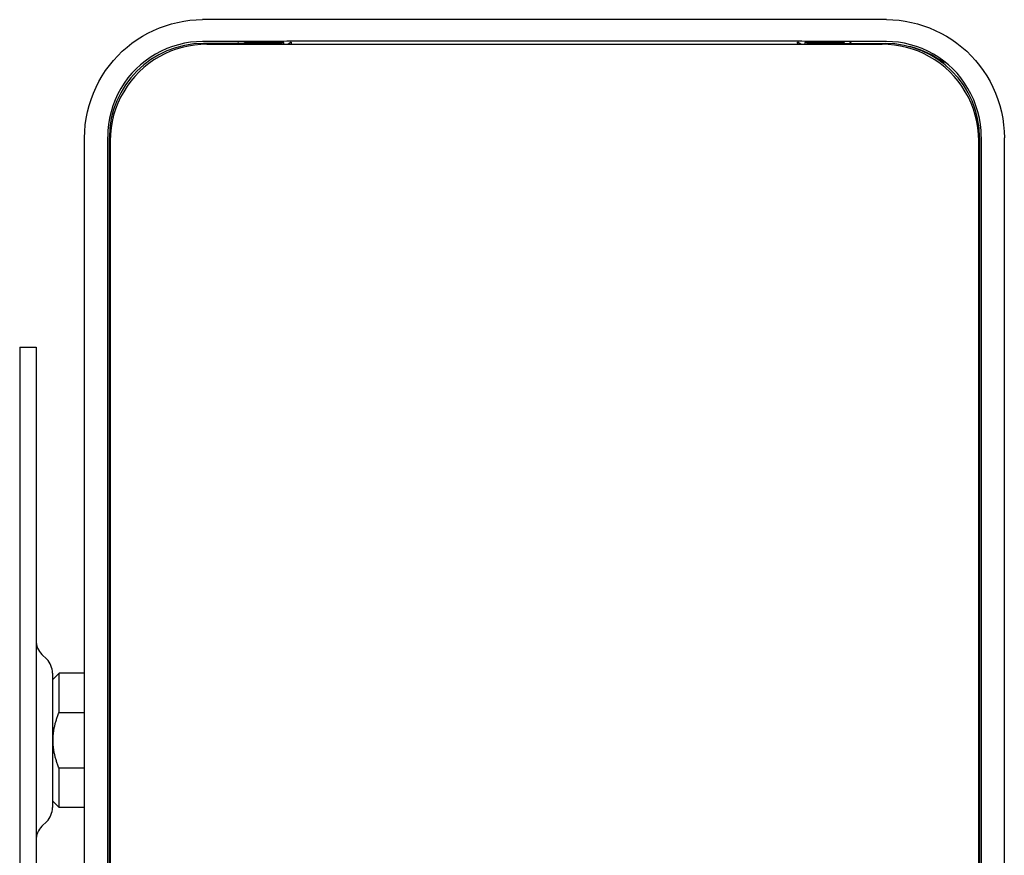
# Model space of a CAD drawing. Extents: x 1045 to 1651, y 1490 to 2391.
# Tile 10 of 11: x 1077 to 1228, y 2264 to 2391. Entities that reach past the tile are written whole.
import ezdxf

# ---------------------------------------------------------------- set-up
doc = ezdxf.new("R2010")
doc.units = 0
doc.layers.add('KF_SONA_5_FRONT', color=7, linetype='CONTINUOUS')
doc.layers.add('Sichtbare Kanten(K&F)', color=7, linetype='CONTINUOUS', lineweight=25, true_color=0x262659)

# ---------------------------------------------------------------- blocks, each defined once
blk = doc.blocks.new('KF_SONA_5_FRONT')
at = {"layer": 'KF_SONA_5_FRONT', "color": 179}
for p, q in [((132.23, 109.98), (27.89, 109.98)), ((39.12, 106.35), (28.05, 106.35)), ((28.55, 106.23), (131.56, 106.23)), ((33.5, 106.35), (33.31, 106.47)), ((40.29, 106.49), (34.29, 106.49)), ((34.29, 106.35), (34.29, 106.49)), ((40.29, 106.23), (40.29, 106.49)), ((41.43, 106.56), (40.94, 106.23)), ((119.18, 106.23), (118.68, 106.56)), ((119.8, 106.49), (119.8, 106.23)), ((125.8, 106.49), (119.8, 106.49)), ((121, 106.35), (132.06, 106.35)), ((125.8, 106.49), (125.8, 106.35)), ((126.8, 106.47), (126.62, 106.35)), ((9.9, -101.97), (9.9, 91.93)), ((13.43, -102.15), (13.43, 92.11)), ((13.68, -23.76), (13.68, 91.99)), ((146.43, 91.99), (146.43, -23.76)), ((146.69, 92.11), (146.69, -102.15)), ((150.22, -101.97), (150.22, 91.93)), ((13.81, 91.49), (13.81, -101.53)), ((146.31, -101.53), (146.31, 91.49))]:
    blk.add_line(p, q, dxfattribs=at)
for points in [[(9.9, 91.93), (9.93, 92.93), (10.01, 93.93), (10.15, 94.92), (10.34, 95.91), (10.59, 96.87), (10.89, 97.82), (11.24, 98.75), (11.64, 99.66), (12.08, 100.54), (12.57, 101.39), (13.1, 102.21), (13.68, 102.99), (14.3, 103.75), (14.95, 104.47), (15.65, 105.15), (16.37, 105.79), (17.13, 106.39), (17.91, 106.95), (18.73, 107.46), (19.57, 107.93), (20.43, 108.35), (21.32, 108.73), (22.22, 109.06), (23.14, 109.34), (24.07, 109.57), (25.02, 109.75), (25.97, 109.88), (26.93, 109.95), (27.89, 109.98)], [(132.23, 109.98), (133.19, 109.95), (134.15, 109.88), (135.1, 109.75), (136.04, 109.57), (136.98, 109.34), (137.89, 109.06), (138.8, 108.73), (139.68, 108.35), (140.55, 107.93), (141.39, 107.46), (142.2, 106.95), (142.99, 106.39), (143.75, 105.79), (144.47, 105.15), (145.16, 104.47), (145.82, 103.75), (146.44, 102.99), (147.01, 102.21), (147.55, 101.39), (148.03, 100.54), (148.48, 99.66), (148.88, 98.75), (149.23, 97.82), (149.53, 96.87), (149.77, 95.91), (149.97, 94.92), (150.1, 93.93), (150.19, 92.93), (150.22, 91.93)], [(27.89, 106.65), (26.98, 106.62), (26.07, 106.53), (25.14, 106.37), (24.22, 106.16), (23.32, 105.89), (22.42, 105.56), (21.56, 105.17), (20.72, 104.72), (19.91, 104.22), (19.14, 103.67), (18.42, 103.08), (17.75, 102.46), (17.12, 101.8), (16.52, 101.08), (15.96, 100.31), (15.45, 99.5), (14.98, 98.65), (14.57, 97.76), (14.22, 96.84), (13.93, 95.91), (13.71, 94.96), (13.55, 94), (13.46, 93.05), (13.43, 92.11)], [(28.55, 106.23), (27.61, 106.2), (26.66, 106.11), (25.73, 105.96), (24.8, 105.75), (23.89, 105.47), (23, 105.15), (22.14, 104.76), (21.3, 104.32), (20.48, 103.83), (19.7, 103.27), (18.95, 102.67), (18.24, 102.02), (17.57, 101.33), (16.95, 100.59), (16.38, 99.81), (15.86, 98.99), (15.39, 98.13), (14.98, 97.24), (14.62, 96.32), (14.33, 95.39), (14.1, 94.43), (13.94, 93.45), (13.84, 92.47), (13.81, 91.49)], [(40.12, 106.23), (40.04, 106.27), (40, 106.29), (39.94, 106.31), (39.88, 106.32), (39.82, 106.33), (39.66, 106.34), (39.43, 106.35), (39.29, 106.35), (39.13, 106.35)], [(120.99, 106.35), (120.82, 106.35), (120.68, 106.35), (120.46, 106.34), (120.3, 106.33), (120.23, 106.32), (120.18, 106.31), (120.12, 106.29), (120.07, 106.27), (120, 106.23)], [(146.31, 91.49), (146.27, 92.47), (146.18, 93.45), (146.01, 94.43), (145.78, 95.39), (145.49, 96.32), (145.14, 97.24), (144.73, 98.13), (144.26, 98.99), (143.74, 99.81), (143.16, 100.59), (142.54, 101.33), (141.88, 102.02), (141.17, 102.67), (140.42, 103.27), (139.63, 103.83), (138.82, 104.32), (137.98, 104.76), (137.11, 105.15), (136.22, 105.47), (135.31, 105.75), (134.39, 105.96), (133.46, 106.11), (132.51, 106.2), (131.56, 106.23)], [(146.69, 92.11), (146.66, 93.05), (146.56, 94), (146.41, 94.96), (146.18, 95.91), (145.89, 96.84), (145.55, 97.76), (145.13, 98.65), (144.67, 99.5), (144.15, 100.31), (143.59, 101.08), (143, 101.8), (142.37, 102.46), (141.69, 103.08), (140.97, 103.67), (140.2, 104.22), (139.4, 104.72), (138.56, 105.17), (137.69, 105.56), (136.8, 105.89), (135.89, 106.16), (134.97, 106.37), (134.05, 106.53), (133.13, 106.62), (132.23, 106.65)]]:
    blk.add_lwpolyline(points, dxfattribs=at)
for points in [[(132.23, 106.65), (98.09, 106.73), (62.02, 106.73), (27.89, 106.65)], [(28.05, 106.35), (20.12, 106.35), (13.68, 99.92), (13.68, 91.99)], [(33.32, 106.35), (33.32, 106.43), (33.32, 106.47), (33.31, 106.47)], [(41.43, 106.56), (41.43, 106.56), (41.43, 106.43), (41.43, 106.23)], [(118.69, 106.23), (118.69, 106.43), (118.68, 106.56), (118.68, 106.56)], [(126.8, 106.47), (126.8, 106.47), (126.8, 106.43), (126.8, 106.35)], [(146.43, 91.99), (146.43, 99.92), (140, 106.35), (132.06, 106.35)], [(141.05, 103.35), (139.49, 104.53), (137.7, 105.38), (135.8, 105.86)]]:
    blk.add_open_spline(points, degree=3, dxfattribs=at)
at = {"layer": 'Sichtbare Kanten(K&F)'}
for p, q in [((0, 60), (0, -60)), ((0, 60), (2.5, 60)), ((2.5, 60), (2.5, -60)), ((4.12, 12.38), (3.38, 13.12)), ((5, 10.26), (5, -10.26)), ((5, 9.25), (6, 10.25)), ((6, 4.23), (6, 10.25)), ((9.9, 10.25), (6, 10.25)), ((6, 4.23), (9.9, 4.23)), ((6, -10.25), (6, -4.23)), ((9.9, -4.23), (6, -4.23)), ((5, -9.25), (6, -10.25)), ((9.9, -10.25), (6, -10.25)), ((4.12, -12.38), (3.38, -13.12))]:
    blk.add_line(p, q, dxfattribs=at)
for centre, start, end in [((5.5, 15.24), 180, 225), ((2, 10.26), 0, 45), ((2, -10.26), 315, 0), ((5.5, -15.24), 135, 180)]:
    blk.add_arc(centre, 3, start, end, dxfattribs=at)
blk.add_rational_spline([(6, -4.23), (4.25, 0), (6, 4.23)], [4.02494659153, 4.41946465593, 4.02494659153], degree=2, dxfattribs=at)

msp = doc.modelspace()

# ---------------------------------------------------------------- block references
at = {"layer": 'KF_SONA_5_FRONT'}
msp.add_blockref('KF_SONA_5_FRONT', (1077.5, 2281.21), dxfattribs=at)

doc.saveas('drawing.dxf')
